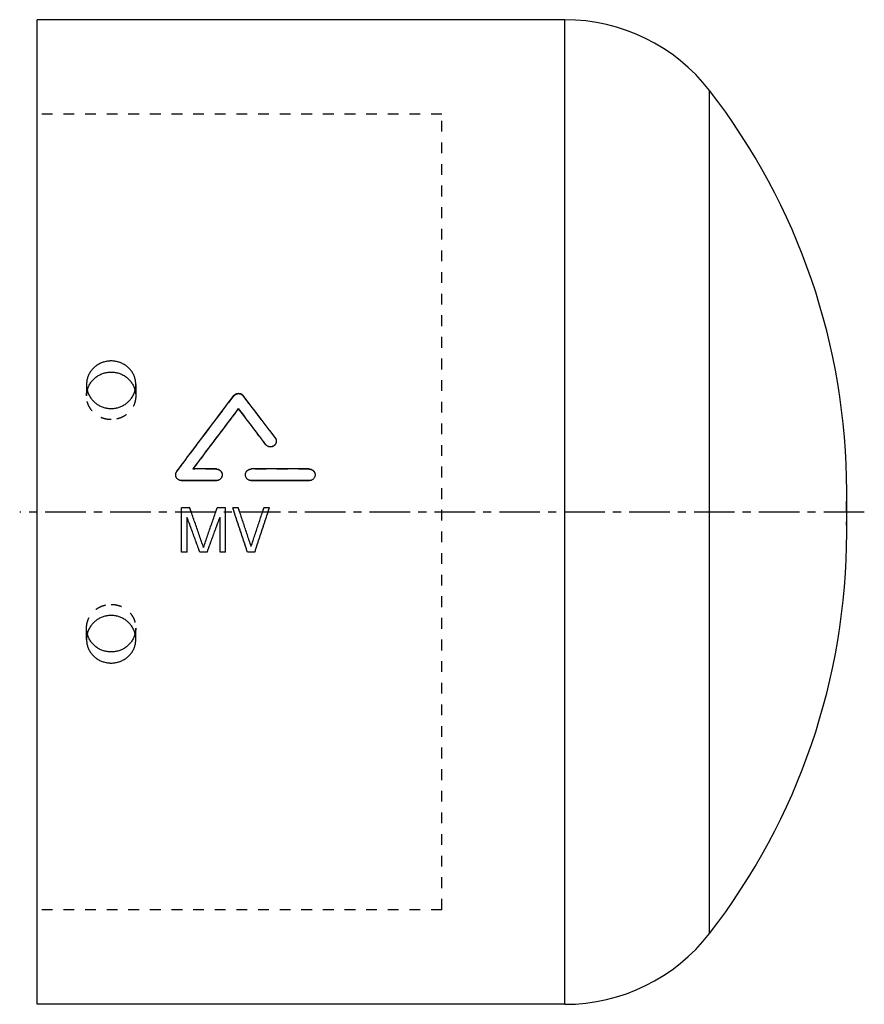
# Model space of a CAD drawing. Header units: millimetres. Extents: x 155 to 395, y 107 to 387.
import ezdxf

# ---------------------------------------------------------------- set-up
doc = ezdxf.new("R2010")
doc.units = ezdxf.units.MM
doc.header["$LTSCALE"] = 30.734
doc.linetypes.add('CENTER', pattern=[0.6, 0.375, -0.075, 0.075, -0.075])
doc.linetypes.add('HIDDEN', pattern=[0.2, 0.1, -0.1])
doc.layers.get('0').update_dxf_attribs({"linetype": 'CONTINUOUS'})
doc.layers.add('DEFAULT_1', color=7, linetype='CENTER')
doc.layers.add('DEFAULT_2', color=8, linetype='HIDDEN')

msp = doc.modelspace()

# ---------------------------------------------------------------- linework, layer by layer
at = {"color": 7, "linetype": 'CONTINUOUS'}
for p, q in [((159.93, 106.87), (159.93, 386.87)), ((309.93, 386.87), (159.93, 386.87)), ((309.93, 106.87), (309.93, 386.87)), ((351.03, 127.02), (351.03, 366.73)), ((217.16, 276.21), (217.16, 276.28)), ((224.89, 266.02), (224.89, 266.06)), ((210.83, 259.11), (204.22, 259.11)), ((237.25, 259.11), (220.74, 259.11)), ((200.93, 255.78), (200.93, 255.81)), ((210.83, 255.81), (200.93, 255.81)), ((210.83, 255.78), (200.93, 255.78)), ((210.83, 255.78), (210.83, 255.81)), ((220.74, 255.78), (220.74, 255.81)), ((237.25, 255.81), (220.74, 255.81)), ((237.25, 255.78), (220.74, 255.78)), ((237.25, 255.78), (237.25, 255.81)), ((390.02, 240.99), (390.02, 252.78)), ((200.93, 235.46), (200.93, 248.08)), ((203.27, 248.08), (200.93, 248.08)), ((213.43, 248.08), (211.08, 248.08)), ((213.43, 235.46), (213.43, 248.08)), ((217.07, 248.08), (215.51, 248.08)), ((225.93, 248.08), (224.37, 248.08)), ((202.49, 235.46), (202.49, 245.41)), ((211.87, 235.46), (211.87, 245.41)), ((202.49, 235.46), (200.93, 235.46)), ((208.22, 235.46), (206.14, 235.46)), ((213.43, 235.46), (211.87, 235.46)), ((221.76, 235.46), (219.68, 235.46)), ((220.72, 237.1), (220.72, 237.08)), ((309.93, 106.87), (159.93, 106.87))]:
    msp.add_line(p, q, dxfattribs=at)
for centre, radius, start, end in [((309.93, 334.87), 52, 37.7822, 90), ((204.02, 252.78), 186, 0, 37.7822), ((204.02, 240.97), 186, 322.2178, 360), ((309.93, 158.87), 52, 270, 322.2178)]:
    msp.add_arc(centre, radius, start, end, dxfattribs=at)
for points, start_tangent, end_tangent in [([(180.93, 289.83), (179.89, 289.75), (178.87, 289.53), (177.89, 289.16), (176.99, 288.66), (176.17, 288.04), (175.46, 287.31), (174.87, 286.48), (174.41, 285.57), (174.1, 284.61), (173.95, 283.61), (173.93, 283.11)], (-10.769275, 0), (0.00001, -10.780061)), ([(187.93, 283.11), (187.91, 283.61), (187.75, 284.61), (187.44, 285.57), (186.99, 286.48), (186.4, 287.31), (185.69, 288.04), (184.87, 288.66), (183.96, 289.16), (182.99, 289.53), (181.97, 289.75), (180.93, 289.83)], (0.00001, 10.780061), (-10.769275, 0)), ([(174.13, 281.5), (174.27, 281.99), (174.69, 282.97), (175.27, 283.87), (175.98, 284.68), (176.81, 285.37), (177.75, 285.92), (178.77, 286.33), (179.83, 286.58), (180.93, 286.66)], (2.250916, 8.910552), (9.180387, 0)), ([(180.93, 286.66), (182.02, 286.58), (183.09, 286.33), (184.11, 285.92), (185.04, 285.37), (185.88, 284.68), (186.59, 283.87), (187.17, 282.97), (187.59, 281.99), (187.73, 281.5)], (9.180387, 0), (2.250916, -8.910552)), ([(173.93, 283.11), (173.95, 282.6), (174.1, 281.6), (174.41, 280.63), (174.87, 279.72), (175.46, 278.88), (176.17, 278.13), (176.99, 277.49), (177.89, 276.98), (178.87, 276.61), (179.89, 276.38), (180.93, 276.3)], (0.000011, -10.839644), (10.828798, 0)), ([(180.93, 276.3), (181.97, 276.38), (182.99, 276.61), (183.96, 276.98), (184.87, 277.49), (185.69, 278.13), (186.4, 278.88), (186.99, 279.72), (187.44, 280.63), (187.75, 281.6), (187.91, 282.6), (187.93, 283.11)], (10.828798, 0), (0.000011, 10.839645)), ([(215.83, 279.98), (216.03, 280.19), (216.26, 280.37), (216.51, 280.5), (216.76, 280.58), (217.02, 280.62), (217.28, 280.62), (217.54, 280.58), (217.8, 280.5), (218.05, 280.37), (218.28, 280.19), (218.48, 279.98)], (1.8436, 2.4293), (1.846996, -2.426719)), ([(199.61, 258.45), (203.68, 263.87), (215.83, 279.98)], (16.155661, 21.584024), (16.298467, 21.476393)), ([(227.53, 268.03), (225.26, 271.04), (218.48, 279.98)], (-9.034439, 11.962565), (-9.079062, 11.928734)), ([(204.22, 259.11), (207.47, 263.43), (217.16, 276.28)], (12.887294, 17.210351), (12.977669, 17.142306)), ([(204.25, 259.11), (207.47, 263.39), (217.16, 276.21)], (12.864626, 17.136907), (12.95452, 17.069054)), ([(224.89, 266.06), (222.95, 268.63), (217.16, 276.28)], (-7.717849, 10.232045), (-7.750169, 10.207586)), ([(224.89, 266.02), (222.95, 268.58), (217.16, 276.21)], (-7.717878, 10.206567), (-7.75014, 10.182092)), ([(227.86, 267.05), (227.83, 266.75), (227.73, 266.41), (227.56, 266.1), (227.33, 265.84), (227.06, 265.64), (226.74, 265.49), (226.39, 265.42), (226.05, 265.41), (225.71, 265.48), (225.4, 265.62), (225.12, 265.82), (224.89, 266.06)], (-0.00127, -4.114073), (-2.472939, 3.278533)), ([(227.86, 266.95), (227.83, 266.7), (227.73, 266.36), (227.56, 266.06), (227.33, 265.8), (227.06, 265.59), (226.74, 265.45), (226.39, 265.37), (226.05, 265.37), (225.71, 265.44), (225.4, 265.57), (225.12, 265.77), (224.89, 266.02)], (-0.130407, -4.056302), (-2.443335, 3.231206)), ([(227.53, 268.03), (227.71, 267.74), (227.82, 267.42), (227.86, 267.09), (227.86, 267.05)], (0.635687, -0.841718), (-0.000326, -1.056711)), ([(199.28, 257.54), (199.32, 257.85), (199.44, 258.16), (199.61, 258.45)], (0.048857, 0.975905), (0.584524, 0.780926)), ([(210.83, 259.11), (211.17, 259.07), (211.5, 258.97), (211.79, 258.8), (212.05, 258.57), (212.26, 258.29), (212.4, 257.97), (212.48, 257.63), (212.48, 257.46)], (2.587714, 0), (-0.000152, -2.592416)), ([(219.09, 257.46), (219.1, 257.63), (219.17, 257.97), (219.32, 258.29), (219.52, 258.57), (219.78, 258.8), (220.08, 258.97), (220.4, 259.07), (220.74, 259.11)], (0.000147, 2.592232), (2.587531, 0)), ([(237.25, 259.11), (237.59, 259.07), (237.91, 258.97), (238.21, 258.8), (238.47, 258.57), (238.67, 258.29), (238.82, 257.97), (238.89, 257.63), (238.9, 257.46)], (2.587714, 0), (-0.000152, -2.592416)), ([(199.28, 257.46), (199.28, 257.52), (199.28, 257.54)], (0.000008, 0.08219), (0.00411, 0.082089)), ([(200.93, 255.81), (200.6, 255.84), (200.28, 255.94), (199.99, 256.1), (199.74, 256.31), (199.53, 256.57), (199.39, 256.87), (199.3, 257.19), (199.28, 257.46)], (-2.589374, 0), (0.000248, 2.593767)), ([(200.93, 255.78), (200.6, 255.82), (200.28, 255.91), (199.99, 256.07), (199.74, 256.29), (199.53, 256.55), (199.39, 256.84), (199.3, 257.16), (199.28, 257.43)], (-2.586145, 0), (0.000244, 2.590554)), ([(212.48, 257.46), (212.48, 257.28), (212.4, 256.94), (212.26, 256.62), (212.05, 256.34), (211.79, 256.11), (211.5, 255.94), (211.17, 255.84), (210.83, 255.81)], (-0.000152, -2.593365), (-2.588661, 0)), ([(212.48, 257.43), (212.48, 257.26), (212.4, 256.92), (212.26, 256.59), (212.05, 256.32), (211.79, 256.09), (211.5, 255.92), (211.17, 255.82), (210.83, 255.78)], (-0.000152, -2.590156), (-2.585434, 0)), ([(220.74, 255.81), (220.4, 255.84), (220.08, 255.94), (219.78, 256.11), (219.52, 256.34), (219.31, 256.62), (219.17, 256.95), (219.1, 257.29), (219.09, 257.46)], (-2.588845, 0), (0.000147, 2.593549)), ([(220.74, 255.78), (220.4, 255.82), (220.08, 255.92), (219.78, 256.09), (219.52, 256.32), (219.31, 256.6), (219.17, 256.92), (219.1, 257.26), (219.09, 257.43)], (-2.585617, 0), (0.000147, 2.59034)), ([(238.9, 257.46), (238.89, 257.28), (238.82, 256.94), (238.67, 256.62), (238.46, 256.34), (238.21, 256.11), (237.91, 255.94), (237.59, 255.84), (237.25, 255.81)], (-0.000152, -2.593365), (-2.588661, 0)), ([(238.9, 257.43), (238.89, 257.26), (238.82, 256.92), (238.67, 256.59), (238.46, 256.32), (238.21, 256.09), (237.91, 255.92), (237.59, 255.82), (237.25, 255.78)], (-0.000152, -2.590156), (-2.585434, 0)), ([(203.69, 246.87), (203.55, 247.28), (203.41, 247.68), (203.27, 248.08)], (-0.420132, 1.209004), (-0.420415, 1.208906)), ([(207.18, 236.81), (206.02, 240.16), (204.86, 243.52), (203.69, 246.87)], (-3.476141, 10.066509), (-3.495777, 10.059707)), ([(207.18, 236.84), (206.02, 240.18), (204.86, 243.52), (203.69, 246.87)], (-3.476146, 10.041421), (-3.495772, 10.034605)), ([(207.18, 236.81), (208.34, 240.16), (209.5, 243.52), (210.66, 246.87)], (3.476141, 10.066509), (3.495777, 10.059707)), ([(207.18, 236.84), (208.34, 240.18), (209.5, 243.52), (210.66, 246.87)], (3.476146, 10.041421), (3.495772, 10.034605)), ([(210.66, 246.87), (210.8, 247.28), (210.94, 247.68), (211.08, 248.08)], (0.420132, 1.209004), (0.420415, 1.208906)), ([(215.91, 246.87), (215.78, 247.28), (215.65, 247.68), (215.51, 248.08)], (-0.400465, 1.209), (-0.400737, 1.20891)), ([(219.68, 235.46), (218.43, 239.26), (217.17, 243.07), (215.91, 246.87)], (-3.753879, 11.414371), (-3.778201, 11.406343)), ([(217.48, 246.87), (217.34, 247.28), (217.21, 247.68), (217.07, 248.08)], (-0.401686, 1.209), (-0.401959, 1.20891)), ([(220.72, 237.08), (219.64, 240.34), (218.56, 243.61), (217.48, 246.87)], (-3.235024, 9.796768), (-3.25297, 9.790824)), ([(220.72, 237.1), (219.64, 240.36), (218.56, 243.61), (217.48, 246.87)], (-3.235029, 9.77235), (-3.252965, 9.766395)), ([(220.72, 237.08), (221.8, 240.34), (222.88, 243.61), (223.96, 246.87)], (3.235023, 9.796768), (3.252968, 9.790824)), ([(220.72, 237.1), (221.8, 240.36), (222.88, 243.61), (223.96, 246.87)], (3.235027, 9.77235), (3.252964, 9.766395)), ([(221.76, 235.46), (223.01, 239.26), (224.27, 243.07), (225.53, 246.87)], (3.753879, 11.414371), (3.778201, 11.406343)), ([(223.96, 246.87), (224.1, 247.28), (224.23, 247.68), (224.37, 248.08)], (0.401686, 1.209), (0.401959, 1.20891)), ([(225.53, 246.87), (225.66, 247.28), (225.79, 247.68), (225.93, 248.08)], (0.400465, 1.209), (0.400737, 1.20891)), ([(206.14, 235.46), (204.93, 238.77), (203.71, 242.09), (202.49, 245.41)], (-3.635774, 9.94637), (-3.655849, 9.939008)), ([(208.22, 235.46), (209.43, 238.77), (210.65, 242.09), (211.87, 245.41)], (3.635775, 9.94637), (3.65585, 9.939008)), ([(180.93, 217.45), (179.89, 217.37), (178.87, 217.14), (177.89, 216.77), (176.99, 216.26), (176.17, 215.62), (175.46, 214.87), (174.87, 214.03), (174.41, 213.12), (174.1, 212.15), (173.95, 211.14), (173.93, 210.64)], (-10.828798, 0), (-0.000011, -10.839645)), ([(187.93, 210.64), (187.91, 211.14), (187.75, 212.15), (187.44, 213.12), (186.99, 214.03), (186.4, 214.87), (185.69, 215.62), (184.87, 216.26), (183.96, 216.77), (182.99, 217.14), (181.97, 217.37), (180.93, 217.45)], (-0.000011, 10.839644), (-10.828798, 0)), ([(173.93, 210.64), (173.95, 210.13), (174.1, 209.14), (174.41, 208.18), (174.87, 207.27), (175.46, 206.44), (176.17, 205.71), (176.99, 205.08), (177.89, 204.58), (178.87, 204.22), (179.89, 204), (180.93, 203.92)], (-0.00001, -10.780061), (10.769275, 0)), ([(180.93, 207.09), (179.83, 207.17), (178.77, 207.42), (177.75, 207.82), (176.81, 208.38), (175.98, 209.07), (175.27, 209.87), (174.69, 210.78), (174.27, 211.76), (174.13, 212.25)], (-9.180387, 0), (-2.250916, 8.910552)), ([(187.73, 212.25), (187.59, 211.76), (187.17, 210.78), (186.59, 209.87), (185.88, 209.07), (185.04, 208.38), (184.11, 207.82), (183.09, 207.42), (182.02, 207.17), (180.93, 207.09)], (-2.250916, -8.910552), (-9.180387, 0)), ([(180.93, 203.92), (181.97, 204), (182.99, 204.22), (183.96, 204.58), (184.87, 205.08), (185.69, 205.71), (186.4, 206.44), (186.99, 207.27), (187.44, 208.18), (187.75, 209.14), (187.91, 210.13), (187.93, 210.64)], (10.769275, 0), (-0.00001, 10.780061))]:
    msp.add_spline(points, degree=3, dxfattribs=dict(at, start_tangent=start_tangent, end_tangent=end_tangent))
at = {"layer": 'DEFAULT_1', "color": 2, "linetype": 'CENTER'}
msp.add_line((395.02, 246.87), (154.93, 246.87), dxfattribs=at)
at = {"layer": 'DEFAULT_2', "color": 8, "linetype": 'HIDDEN'}
for p, q in [((274.93, 359.97), (159.93, 359.97)), ((274.93, 133.77), (274.93, 359.97)), ((173.93, 283.11), (173.93, 279.9)), ((187.93, 283.11), (187.93, 279.9)), ((215.83, 279.89), (215.83, 279.98)), ((218.48, 279.9), (218.48, 279.98)), ((227.53, 267.98), (227.53, 268.03)), ((227.86, 267), (227.86, 267.05)), ((199.61, 258.42), (199.61, 258.45)), ((204.22, 259.08), (204.22, 259.11)), ((210.83, 259.08), (204.22, 259.08)), ((210.83, 259.08), (210.83, 259.11)), ((220.74, 259.08), (220.74, 259.11)), ((237.25, 259.08), (220.74, 259.08)), ((237.25, 259.08), (237.25, 259.11)), ((199.28, 257.46), (199.28, 257.43)), ((212.48, 257.43), (212.48, 257.46)), ((219.09, 257.46), (219.09, 257.43)), ((238.9, 257.43), (238.9, 257.46)), ((203.27, 248.08), (203.27, 248.08)), ((211.08, 248.08), (211.08, 248.08)), ((215.51, 248.08), (215.51, 248.08)), ((217.07, 248.08), (217.07, 248.08)), ((224.37, 248.08), (224.37, 248.08)), ((225.93, 248.08), (225.93, 248.08)), ((202.49, 245.41), (202.49, 245.41)), ((211.87, 245.41), (211.87, 245.41)), ((202.49, 235.49), (200.93, 235.49)), ((206.14, 235.49), (206.14, 235.46)), ((208.22, 235.49), (206.14, 235.49)), ((207.18, 236.84), (207.18, 236.81)), ((208.22, 235.49), (208.22, 235.46)), ((213.43, 235.49), (211.87, 235.49)), ((219.68, 235.49), (219.68, 235.46)), ((221.76, 235.49), (219.68, 235.49)), ((221.76, 235.49), (221.76, 235.46)), ((173.93, 210.64), (173.93, 213.85)), ((187.93, 210.64), (187.93, 213.85)), ((274.93, 133.77), (159.93, 133.77))]:
    msp.add_line(p, q, dxfattribs=at)
for centre, start, end in [((204.02, 252.78), 358.1812, 360), ((204.02, 240.97), 0, 1.8188)]:
    msp.add_arc(centre, 186, start, end, dxfattribs=at)
for points, start_tangent, end_tangent in [([(173.93, 279.9), (174.01, 280.96), (174.13, 281.5)], (0, 1.61933), (0.396605, 1.570014)), ([(187.73, 281.5), (187.84, 280.96), (187.93, 279.9)], (0.396605, -1.570014), (0, -1.61933)), ([(215.83, 279.89), (216.03, 280.11), (216.26, 280.28), (216.51, 280.42), (216.76, 280.5), (217.02, 280.54), (217.28, 280.54), (217.54, 280.5), (217.8, 280.42), (218.05, 280.28), (218.28, 280.11), (218.48, 279.9)], (1.845437, 2.425657), (1.848831, -2.423071)), ([(180.93, 273.14), (179.83, 273.22), (178.77, 273.47), (177.75, 273.87), (176.81, 274.43), (175.98, 275.12), (175.27, 275.93), (174.69, 276.83), (174.27, 277.81), (174.01, 278.84), (173.93, 279.9)], (-10.797944, 0), (0, 10.809776)), ([(187.93, 279.9), (187.84, 278.84), (187.59, 277.81), (187.17, 276.83), (186.59, 275.93), (185.88, 275.12), (185.04, 274.43), (184.11, 273.87), (183.09, 273.47), (182.02, 273.22), (180.93, 273.14)], (0, -10.809776), (-10.797944, 0)), ([(199.61, 258.42), (203.68, 263.83), (215.83, 279.89)], (16.155788, 21.530368), (16.298336, 21.422663)), ([(227.53, 267.98), (225.26, 270.98), (218.48, 279.9)], (-9.034479, 11.932787), (-9.07902, 11.898933)), ([(227.53, 267.98), (227.71, 267.69), (227.82, 267.37), (227.86, 267.03), (227.86, 267)], (0.63531, -0.839121), (-0.000328, -1.054416)), ([(227.86, 267), (227.86, 266.95)], (-0.000016, -0.051597), (-0.001658, -0.05157)), ([(199.28, 257.43), (199.28, 257.49), (199.32, 257.82), (199.44, 258.13), (199.61, 258.42)], (0.0001, 1.056996), (0.633319, 0.844007)), ([(204.22, 259.08), (204.24, 259.1)], (0.014641, 0.019504), (0.014641, 0.019504)), ([(204.24, 259.1), (204.25, 259.11)], (0.008266, 0.011011), (0.008266, 0.011011)), ([(210.83, 259.08), (211.17, 259.04), (211.5, 258.94), (211.79, 258.77), (212.05, 258.54), (212.26, 258.26), (212.4, 257.94), (212.48, 257.6), (212.48, 257.43)], (2.58449, 0), (-0.000152, -2.589211)), ([(219.09, 257.43), (219.1, 257.6), (219.17, 257.94), (219.32, 258.27), (219.52, 258.54), (219.78, 258.77), (220.08, 258.94), (220.4, 259.04), (220.74, 259.08)], (0.000147, 2.589027), (2.584307, 0)), ([(237.25, 259.08), (237.59, 259.04), (237.91, 258.94), (238.21, 258.77), (238.47, 258.54), (238.67, 258.26), (238.82, 257.94), (238.89, 257.6), (238.9, 257.43)], (2.58449, 0), (-0.000152, -2.589211)), ([(203.69, 246.87), (203.55, 247.28), (203.41, 247.68), (203.27, 248.08)], (-0.420133, 1.205989), (-0.420415, 1.205891)), ([(210.66, 246.87), (210.8, 247.28), (210.94, 247.68), (211.08, 248.08)], (0.420133, 1.205989), (0.420415, 1.205891)), ([(215.91, 246.87), (215.78, 247.28), (215.65, 247.68), (215.51, 248.08)], (-0.400465, 1.205985), (-0.400737, 1.205895)), ([(219.68, 235.49), (218.43, 239.28), (217.17, 243.07), (215.91, 246.87)], (-3.753885, 11.385924), (-3.778195, 11.37788)), ([(217.48, 246.87), (217.34, 247.28), (217.21, 247.68), (217.07, 248.08)], (-0.401687, 1.205986), (-0.401959, 1.205895)), ([(221.76, 235.49), (223.01, 239.28), (224.27, 243.07), (225.53, 246.87)], (3.753885, 11.385924), (3.778195, 11.37788)), ([(223.96, 246.87), (224.1, 247.28), (224.23, 247.68), (224.37, 248.08)], (0.401686, 1.205986), (0.401959, 1.205895)), ([(225.53, 246.87), (225.66, 247.28), (225.79, 247.68), (225.93, 248.08)], (0.400465, 1.205985), (0.400737, 1.205895)), ([(206.14, 235.49), (204.93, 238.79), (203.71, 242.1), (202.49, 245.41)], (-3.63578, 9.921582), (-3.655843, 9.914207)), ([(208.22, 235.49), (209.43, 238.79), (210.65, 242.1), (211.87, 245.41)], (3.635781, 9.921582), (3.655844, 9.914207)), ([(173.93, 213.85), (174.01, 214.91), (174.27, 215.94), (174.69, 216.92), (175.27, 217.82), (175.98, 218.63), (176.81, 219.32), (177.75, 219.87), (178.77, 220.28), (179.83, 220.53), (180.93, 220.61)], (0, 10.809776), (10.797944, 0)), ([(180.93, 220.61), (182.02, 220.53), (183.09, 220.28), (184.11, 219.87), (185.04, 219.32), (185.88, 218.63), (186.59, 217.82), (187.17, 216.92), (187.59, 215.94), (187.84, 214.91), (187.93, 213.85)], (10.797944, 0), (0, -10.809776)), ([(174.13, 212.25), (174.01, 212.79), (173.93, 213.85)], (-0.396605, 1.570014), (0, 1.61933)), ([(187.93, 213.85), (187.84, 212.79), (187.73, 212.25)], (0, -1.61933), (-0.396605, -1.570014))]:
    msp.add_spline(points, degree=3, dxfattribs=dict(at, start_tangent=start_tangent, end_tangent=end_tangent))

doc.saveas('drawing.dxf')
